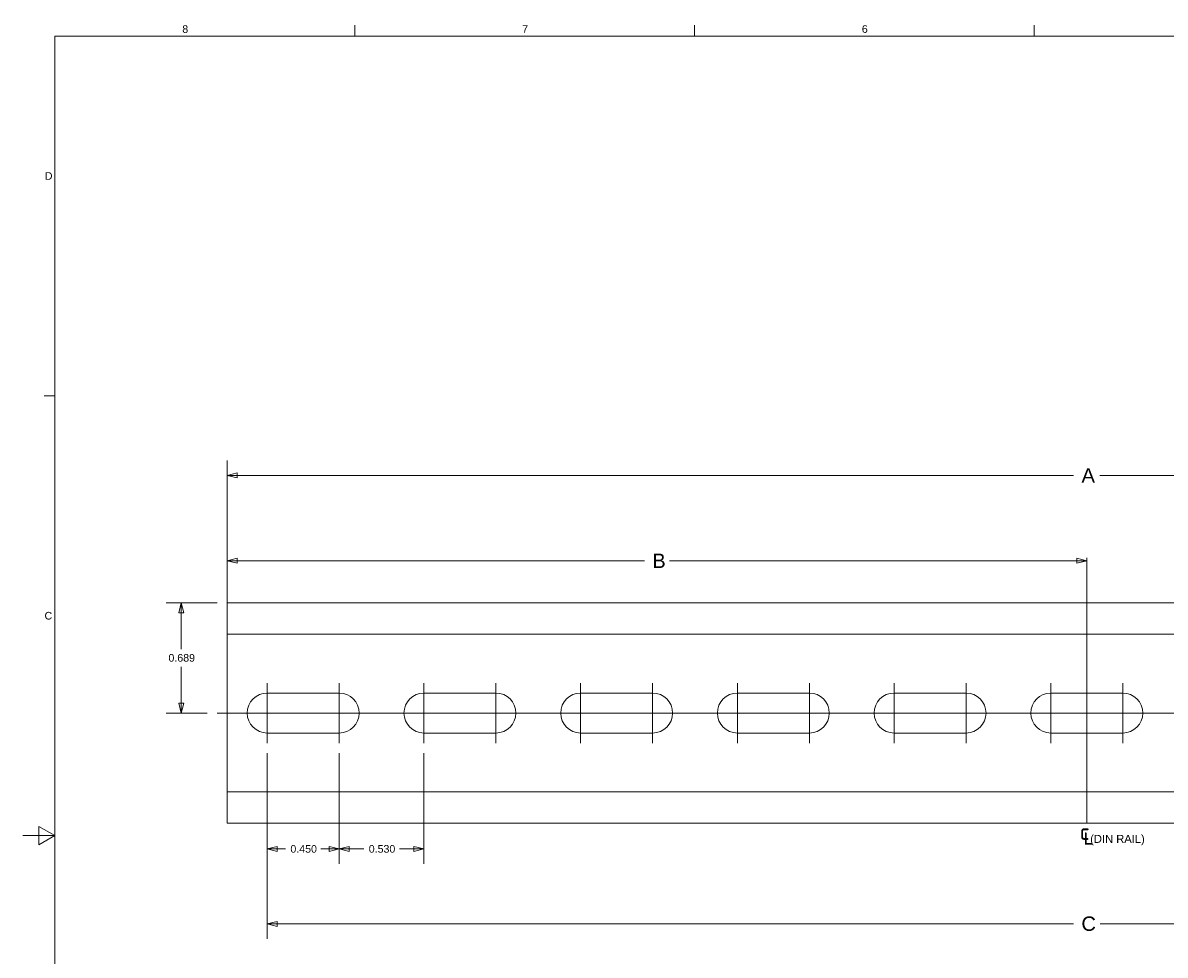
# Model space of a CAD drawing. Header units: inches. Extents: x 0.1 to 17, y 0.3 to 10.7.
# Tile 2 of 4: x 0.1 to 7.2, y 4.8 to 10.6. Entities that reach past the tile are written whole.
import ezdxf

# ---------------------------------------------------------------- set-up
doc = ezdxf.new("R2010")
doc.units = ezdxf.units.IN
doc.header["$LTSCALE"] = 0.5
doc.header["$MEASUREMENT"] = 0
for name, color, linetype, lineweight in [('Border (ANSI)', 7, 'Continuous', 9), ('Center Mark (ANSI)', 7, 'Continuous', 9), ('Dimension (ANSI)', 7, 'Continuous', 9), ('Symbol (ANSI)', 7, 'Continuous', 13), ('Visible (ANSI)', 7, 'Continuous', 13)]:
    doc.layers.add(name, color=color, linetype=linetype, lineweight=lineweight)
doc.layers.add('Centerline (ANSI)', color=1, linetype='Continuous', lineweight=9, true_color=0xff0000)
doc.styles.add('Note Text (ANSI)', font='arial.ttf')
doc.dimstyles.new('.XX', dxfattribs={"dimscale": 0.5, "dimtxt": 0.095, "dimasz": 0.125, "dimexe": 0.1875, "dimexo": 0.125, "dimgap": 0.0625, "dimtad": 0, "dimtih": 1, "dimtoh": 1, "dimrnd": 1e-08, "dimzin": 0, "dimdsep": 46, "dimtxsty": 'Note Text (ANSI)', "dimblk": 'Filled-1', "dimcen": 0.09, "dimdle": 0.45, "dimclrd": 256, "dimclre": 256, "dimclrt": 256, "dimadec": 0, "dimazin": 1, "dimtfac": 1.263158, "dimtofl": 0, "dimtmove": 0, "dimatfit": 3, "dimfxl": 1, "dimtolj": 1, "dimtzin": 4, "dimlwd": -1, "dimlwe": -1, "dimarcsym": 0})
doc.dimstyles.new('.XXX', dxfattribs={"dimscale": 0.5, "dimtxt": 0.095, "dimasz": 0.125, "dimexe": 0.1875, "dimexo": 0.125, "dimgap": 0.0625, "dimtad": 0, "dimtih": 1, "dimtoh": 1, "dimdec": 3, "dimrnd": 1e-08, "dimzin": 0, "dimdsep": 46, "dimtxsty": 'Note Text (ANSI)', "dimblk": 'Filled-1', "dimcen": 0.09, "dimdle": 0.45, "dimclrd": 256, "dimclre": 256, "dimclrt": 256, "dimadec": 0, "dimazin": 1, "dimtfac": 1.263158, "dimtofl": 0, "dimtmove": 0, "dimatfit": 3, "dimfxl": 1, "dimtolj": 1, "dimtzin": 4, "dimlwd": -1, "dimlwe": -1, "dimarcsym": 0})

# ---------------------------------------------------------------- blocks, each defined once
blk = doc.blocks.new('Borders Default Border')
at = {"layer": 'Border (ANSI)'}
for p, q in [((4.25, 21), (4.25, 21.135)), ((8.5, 21), (8.5, 21.135)), ((12.75, 21), (12.75, 21.135)), ((0.5, 16.5), (0.365, 16.5))]:
    blk.add_line(p, q, dxfattribs=at)
at = {"layer": 'Border (ANSI)', "flags": 128}
for points in [[(0.5, 1), (0.5, 21), (33.5, 21), (33.5, 1), (0.5, 1)], [(0.1, 11), (0.5, 11), (0.3, 11.115), (0.3, 10.885), (0.5, 11)]]:
    blk.add_lwpolyline(points, dxfattribs=at)
at = {"layer": 'Border (ANSI)', "char_height": 0.095, "attachment_point": 7, "style": 'Note Text (ANSI)'}
for s, insert in [('8', (2.094, 21.038)), ('7', (6.345, 21.04)), ('6', (10.593, 21.038)), ('D', (0.375, 19.202)), ('C', (0.371, 13.701))]:
    blk.add_mtext(s, dxfattribs=dict(at, insert=insert))
blk = doc.blocks.new('Filled-1')
at = {"color": 0}
for p, q in [((0, 0), (-1, 0.25)), ((-1, 0.25), (-1, -0.25)), ((-1, 0), (0, 0)), ((-1, -0.25), (0, 0))]:
    blk.add_line(p, q, dxfattribs=at)
at = {"color": 0, "flags": 128}
blk.add_lwpolyline([(-1, -0.25), (0, 0), (-1, 0.25), (-1, -0.25)], dxfattribs=at)
at = {"color": 0}
blk.add_solid([(-1, -0.25), (0, 0), (-1, 0.25), (-1, -0.25)], dxfattribs=at)
blk = doc.blocks.new('*D37')
at = {"layer": 'Defpoints', "color": 0, "transparency": 16777216}
for p in [(1.3281, 7.7524), (1.3281, 5.6856), (12.0781, 5.6856)]:
    blk.add_point(p, dxfattribs=at)
at = {"layer": 'Dimension (ANSI)', "transparency": 16777216}
for p, q in [((1.3281, 5.7481), (1.3281, 7.8461)), ((12.0781, 5.7481), (12.0781, 7.8461)), ((1.3906, 7.7524), (6.6206, 7.7524)), ((12.0156, 7.7524), (6.7856, 7.7524))]:
    blk.add_line(p, q, dxfattribs=at)
at = {"layer": 'Dimension (ANSI)', "transparency": 16777216, "xscale": 0.0625, "yscale": 0.0625, "zscale": 0.0625, "rotation": 180}
blk.add_blockref('Filled-1', (1.3281, 7.7524), dxfattribs=at)
at = {"layer": 'Dimension (ANSI)', "transparency": 16777216, "xscale": 0.0625, "yscale": 0.0625, "zscale": 0.0625}
blk.add_blockref('Filled-1', (12.0781, 7.7524), dxfattribs=at)
at = {"layer": 'Dimension (ANSI)', "transparency": 16777216, "insert": (6.6518, 7.7974), "char_height": 0.0475, "attachment_point": 1, "style": 'Note Text (ANSI)'}
blk.add_mtext('\\A1; \\fArial|b0|i0;{\\H0.0900;A}', dxfattribs=at)
blk = doc.blocks.new('*D38')
at = {"layer": 'Defpoints', "color": 0, "transparency": 16777216}
for p in [(1.5781, 6.0788), (11.8281, 6.0788), (1.5781, 4.9476)]:
    blk.add_point(p, dxfattribs=at)
at = {"layer": 'Dimension (ANSI)', "transparency": 16777216}
for p, q in [((1.5781, 6.0163), (1.5781, 4.8538)), ((11.8281, 6.0163), (11.8281, 4.8538)), ((1.6406, 4.9476), (6.6197, 4.9476)), ((11.7656, 4.9476), (6.7864, 4.9476))]:
    blk.add_line(p, q, dxfattribs=at)
at = {"layer": 'Dimension (ANSI)', "transparency": 16777216, "xscale": 0.0625, "yscale": 0.0625, "zscale": 0.0625, "rotation": 180}
blk.add_blockref('Filled-1', (1.5781, 4.9476), dxfattribs=at)
at = {"layer": 'Dimension (ANSI)', "transparency": 16777216, "xscale": 0.0625, "yscale": 0.0625, "zscale": 0.0625}
blk.add_blockref('Filled-1', (11.8281, 4.9476), dxfattribs=at)
at = {"layer": 'Dimension (ANSI)', "transparency": 16777216, "insert": (6.6509, 4.9941), "char_height": 0.0475, "attachment_point": 1, "style": 'Note Text (ANSI)'}
blk.add_mtext('\\A1; \\fArial|b0|i0;{\\H0.0900;C}', dxfattribs=at)
blk = doc.blocks.new('*D39')
at = {"layer": 'Defpoints', "color": 0, "transparency": 16777216}
for p in [(6.7031, 7.2371), (6.7031, 7.2182), (1.3281, 6.7486)]:
    blk.add_point(p, dxfattribs=at)
at = {"layer": 'Dimension (ANSI)', "transparency": 16777216}
for p, q in [((1.3281, 6.8111), (1.3281, 7.3119)), ((1.3906, 7.2182), (3.9365, 7.2182)), ((6.6406, 7.2182), (4.0946, 7.2182))]:
    blk.add_line(p, q, dxfattribs=at)
at = {"layer": 'Dimension (ANSI)', "transparency": 16777216, "xscale": 0.0625, "yscale": 0.0625, "zscale": 0.0625, "rotation": 180}
blk.add_blockref('Filled-1', (1.3281, 7.2182), dxfattribs=at)
at = {"layer": 'Dimension (ANSI)', "transparency": 16777216, "xscale": 0.0625, "yscale": 0.0625, "zscale": 0.0625}
blk.add_blockref('Filled-1', (6.7031, 7.2182), dxfattribs=at)
at = {"layer": 'Dimension (ANSI)', "transparency": 16777216, "insert": (3.9678, 7.2632), "char_height": 0.0475, "attachment_point": 1, "style": 'Note Text (ANSI)'}
blk.add_mtext('\\A1; \\fArial|b0|i0;{\\H0.0900;B}', dxfattribs=at)
blk = doc.blocks.new('*D40')
at = {"layer": 'Defpoints', "color": 0, "transparency": 16777216}
for p in [(1.5781, 6.0788), (2.0281, 6.0788), (2.0281, 5.4163)]:
    blk.add_point(p, dxfattribs=at)
at = {"layer": 'Dimension (ANSI)', "transparency": 16777216}
for p, q in [((1.5781, 6.0163), (1.5781, 5.3226)), ((2.0281, 6.0163), (2.0281, 5.3226)), ((1.6406, 5.4163), (1.6918, 5.4163)), ((1.9656, 5.4163), (1.9144, 5.4163))]:
    blk.add_line(p, q, dxfattribs=at)
at = {"layer": 'Dimension (ANSI)', "transparency": 16777216, "xscale": 0.0625, "yscale": 0.0625, "zscale": 0.0625, "rotation": 180}
blk.add_blockref('Filled-1', (1.5781, 5.4163), dxfattribs=at)
at = {"layer": 'Dimension (ANSI)', "transparency": 16777216, "xscale": 0.0625, "yscale": 0.0625, "zscale": 0.0625}
blk.add_blockref('Filled-1', (2.0281, 5.4163), dxfattribs=at)
at = {"layer": 'Dimension (ANSI)', "transparency": 16777216, "insert": (1.723, 5.4406), "char_height": 0.0475, "attachment_point": 1, "style": 'Note Text (ANSI)'}
blk.add_mtext('\\A1;0.450', dxfattribs=at)
blk = doc.blocks.new('*D41')
at = {"layer": 'Defpoints', "color": 0, "transparency": 16777216}
for p in [(2.0281, 6.0788), (2.5581, 6.0788), (2.5581, 5.4163)]:
    blk.add_point(p, dxfattribs=at)
at = {"layer": 'Dimension (ANSI)', "transparency": 16777216}
for p, q in [((2.0281, 6.0163), (2.0281, 5.3226)), ((2.5581, 6.0163), (2.5581, 5.3226)), ((2.0906, 5.4163), (2.1818, 5.4163)), ((2.4956, 5.4163), (2.4044, 5.4163))]:
    blk.add_line(p, q, dxfattribs=at)
at = {"layer": 'Dimension (ANSI)', "transparency": 16777216, "xscale": 0.0625, "yscale": 0.0625, "zscale": 0.0625, "rotation": 180}
blk.add_blockref('Filled-1', (2.0281, 5.4163), dxfattribs=at)
at = {"layer": 'Dimension (ANSI)', "transparency": 16777216, "xscale": 0.0625, "yscale": 0.0625, "zscale": 0.0625}
blk.add_blockref('Filled-1', (2.5581, 5.4163), dxfattribs=at)
at = {"layer": 'Dimension (ANSI)', "transparency": 16777216, "insert": (2.213, 5.4406), "char_height": 0.0475, "attachment_point": 1, "style": 'Note Text (ANSI)'}
blk.add_mtext('\\A1;0.530', dxfattribs=at)
blk = doc.blocks.new('CL_DIN RAIL')
at = {"layer": 'Symbol (ANSI)', "insert": (-0.459, 0.147), "char_height": 0.095, "attachment_point": 1, "style": 'Note Text (ANSI)'}
blk.add_mtext('\\fAIGDT|b0|i0;{\\H0.2400;q}\\fArial|b0|i0;{\\H0.1000;(DIN RAIL)}', dxfattribs=at)
blk = doc.blocks.new('*D42')
at = {"layer": 'Defpoints', "color": 0, "transparency": 16777216}
for p in [(1.0406, 6.9553), (1.3281, 6.9553), (1.2656, 6.2663)]:
    blk.add_point(p, dxfattribs=at)
at = {"layer": 'Dimension (ANSI)', "transparency": 16777216}
for p, q in [((1.2656, 6.9553), (0.9468, 6.9553)), ((1.0406, 6.8928), (1.0406, 6.6663)), ((1.0406, 6.3288), (1.0406, 6.5553)), ((1.2031, 6.2663), (0.9468, 6.2663))]:
    blk.add_line(p, q, dxfattribs=at)
at = {"layer": 'Dimension (ANSI)', "transparency": 16777216, "xscale": 0.0625, "yscale": 0.0625, "zscale": 0.0625}
for p, rotation in [((1.0406, 6.9553), 90), ((1.0406, 6.2663), 270)]:
    blk.add_blockref('Filled-1', p, dxfattribs=dict(at, rotation=rotation))
at = {"layer": 'Dimension (ANSI)', "transparency": 16777216, "insert": (0.9604, 6.6351), "char_height": 0.0475, "attachment_point": 1, "style": 'Note Text (ANSI)'}
blk.add_mtext('\\A1;0.689', dxfattribs=at)

msp = doc.modelspace()

# ---------------------------------------------------------------- linework, layer by layer
at = {"layer": 'Center Mark (ANSI)', "linetype": 'Continuous'}
for p, q in [((1.5781, 6.4538), (1.5781, 6.0788)), ((2.0281, 6.4538), (2.0281, 6.0788)), ((2.5581, 6.4538), (2.5581, 6.0788)), ((3.0081, 6.4538), (3.0081, 6.0788)), ((3.5381, 6.4538), (3.5381, 6.0788)), ((3.9881, 6.4538), (3.9881, 6.0788)), ((4.5181, 6.4538), (4.5181, 6.0788)), ((4.9681, 6.4538), (4.9681, 6.0788)), ((5.4981, 6.4538), (5.4981, 6.0788)), ((5.9481, 6.4538), (5.9481, 6.0788)), ((6.4781, 6.4538), (6.4781, 6.0788)), ((6.9281, 6.4538), (6.9281, 6.0788)), ((1.6406, 6.2663), (1.3906, 6.2663)), ((2.2156, 6.2663), (1.9656, 6.2663)), ((2.6206, 6.2663), (2.3706, 6.2663)), ((3.1956, 6.2663), (2.9456, 6.2663)), ((3.6006, 6.2663), (3.3506, 6.2663)), ((4.1756, 6.2663), (3.9256, 6.2663)), ((4.5806, 6.2663), (4.3306, 6.2663)), ((5.1556, 6.2663), (4.9056, 6.2663)), ((5.5606, 6.2663), (5.3106, 6.2663)), ((6.1356, 6.2663), (5.8856, 6.2663)), ((6.5406, 6.2663), (6.2906, 6.2663)), ((7.1156, 6.2663), (6.8656, 6.2663))]:
    msp.add_line(p, q, dxfattribs=at)
at = {"layer": 'Centerline (ANSI)', "linetype": 'Continuous'}
for p, q in [((6.7031, 5.5753), (6.7031, 7.2371)), ((1.2656, 6.2663), (12.1406, 6.2663))]:
    msp.add_line(p, q, dxfattribs=at)
at = {"layer": 'Visible (ANSI)'}
for p, q in [((1.3281, 6.9553), (1.3281, 6.847)), ((1.3281, 6.9553), (12.0781, 6.9553)), ((1.3281, 6.7585), (1.3281, 6.847)), ((1.3281, 6.7585), (1.3281, 6.7486)), ((1.3281, 6.7585), (12.0781, 6.7585)), ((1.3281, 6.7486), (1.3281, 5.7841)), ((1.5781, 6.3913), (2.0281, 6.3913)), ((2.5581, 6.3913), (3.0081, 6.3913)), ((3.5381, 6.3913), (3.9881, 6.3913)), ((4.5181, 6.3913), (4.9681, 6.3913)), ((5.4981, 6.3913), (5.9481, 6.3913)), ((6.4781, 6.3913), (6.9281, 6.3913)), ((2.0281, 6.1413), (1.5781, 6.1413)), ((3.0081, 6.1413), (2.5581, 6.1413)), ((3.9881, 6.1413), (3.5381, 6.1413)), ((4.9681, 6.1413), (4.5181, 6.1413)), ((5.9481, 6.1413), (5.4981, 6.1413)), ((6.9281, 6.1413), (6.4781, 6.1413)), ((1.3281, 5.7841), (1.3281, 5.7742)), ((1.3281, 5.6856), (1.3281, 5.7742)), ((1.3281, 5.7742), (12.0781, 5.7742)), ((1.3281, 5.6856), (1.3281, 5.5774)), ((1.3281, 5.5774), (12.0781, 5.5774))]:
    msp.add_line(p, q, dxfattribs=at)
for centre, start, end in [((1.5781, 6.2663), 90, 270), ((2.0281, 6.2663), 270, 90), ((2.5581, 6.2663), 90, 270), ((3.0081, 6.2663), 270, 90), ((3.5381, 6.2663), 90, 270), ((3.9881, 6.2663), 270, 90), ((4.5181, 6.2663), 90, 270), ((4.9681, 6.2663), 270, 90), ((5.4981, 6.2663), 90, 270), ((5.9481, 6.2663), 270, 90), ((6.4781, 6.2663), 90, 270), ((6.9281, 6.2663), 270, 90)]:
    msp.add_arc(centre, 0.125, start, end, dxfattribs=at)

# ---------------------------------------------------------------- block references
at = {"xscale": 0.5, "yscale": 0.5, "zscale": 0.5}
for name, p in [('Borders Default Border', (0, 0)), ('CL_DIN RAIL', (6.8885, 5.501))]:
    msp.add_blockref(name, p, dxfattribs=at)

# ---------------------------------------------------------------- dimensions: what is measured, and where the dimension line sits
at = {"layer": 'Dimension (ANSI)'}
for base, p1, p2, text, override, picture, middle in [((1.3281, 7.7524), (12.0781, 5.6856), (1.3281, 5.6856), ' \\fArial|b0|i0;{\\H0.0900;A}', {"dimgap": 0.0625, "dimtih": 0, "dimtoh": 0, "dimdec": 2, "dimtol": 0, "dimlim": 0, "dimtp": 0, "dimtm": 0, "dimtdec": 2, "dimatfit": 1}, '*D37', (6.7031, 7.7524)), ((6.7031, 7.2182), (1.3281, 6.7486), (6.7031, 7.2371), ' \\fArial|b0|i0;{\\H0.0900;B}', {"dimgap": 0.0625, "dimtih": 0, "dimtoh": 0, "dimdec": 2, "dimse2": 1, "dimtol": 0, "dimlim": 0, "dimtp": 0, "dimtm": 0, "dimtdec": 2, "dimatfit": 1}, '*D39', (4.0156, 7.2182)), ((1.5781, 4.9476), (11.8281, 6.0788), (1.5781, 6.0788), ' \\fArial|b0|i0;{\\H0.0900;C}', {"dimgap": 0.0625, "dimtih": 0, "dimtoh": 0, "dimdec": 2, "dimtol": 0, "dimlim": 0, "dimtp": 0, "dimtm": 0, "dimtdec": 2, "dimatfit": 1}, '*D38', (6.7031, 4.9476))]:
    dim = msp.add_linear_dim(base=base, p1=p1, p2=p2, angle=180, text=text, dimstyle='.XX', override=override, dxfattribs=at)
    dim.commit()
    dim.dimension.update_dxf_attribs({"geometry": picture, "text_midpoint": middle, "dimtype": 160})
for base, p1, p2, angle, override, picture, middle in [((1.0406, 6.9553), (1.2656, 6.2663), (1.3281, 6.9553), 270, {"dimgap": 0.0625, "dimdec": 3, "dimtol": 0, "dimlim": 0, "dimtp": 0, "dimtm": 0, "dimtdec": 2, "dimatfit": 1}, '*D42', (1.0406, 6.6108)), ((2.0281, 5.4163), (1.5781, 6.0788), (2.0281, 6.0788), 180, {"dimgap": 0.0625, "dimtih": 0, "dimtoh": 0, "dimdec": 3, "dimtol": 0, "dimlim": 0, "dimtp": 0, "dimtm": 0, "dimtdec": 2, "dimatfit": 1}, '*D40', (1.8031, 5.4163)), ((2.5581, 5.4163), (2.0281, 6.0788), (2.5581, 6.0788), 180, {"dimgap": 0.0625, "dimtih": 0, "dimtoh": 0, "dimdec": 3, "dimtol": 0, "dimlim": 0, "dimtp": 0, "dimtm": 0, "dimtdec": 2, "dimatfit": 1}, '*D41', (2.2931, 5.4163))]:
    dim = msp.add_linear_dim(base=base, p1=p1, p2=p2, angle=angle, dimstyle='.XXX', override=override, dxfattribs=at)
    dim.commit()
    dim.dimension.update_dxf_attribs({"geometry": picture, "text_midpoint": middle, "dimtype": 160})

doc.saveas('drawing.dxf')
